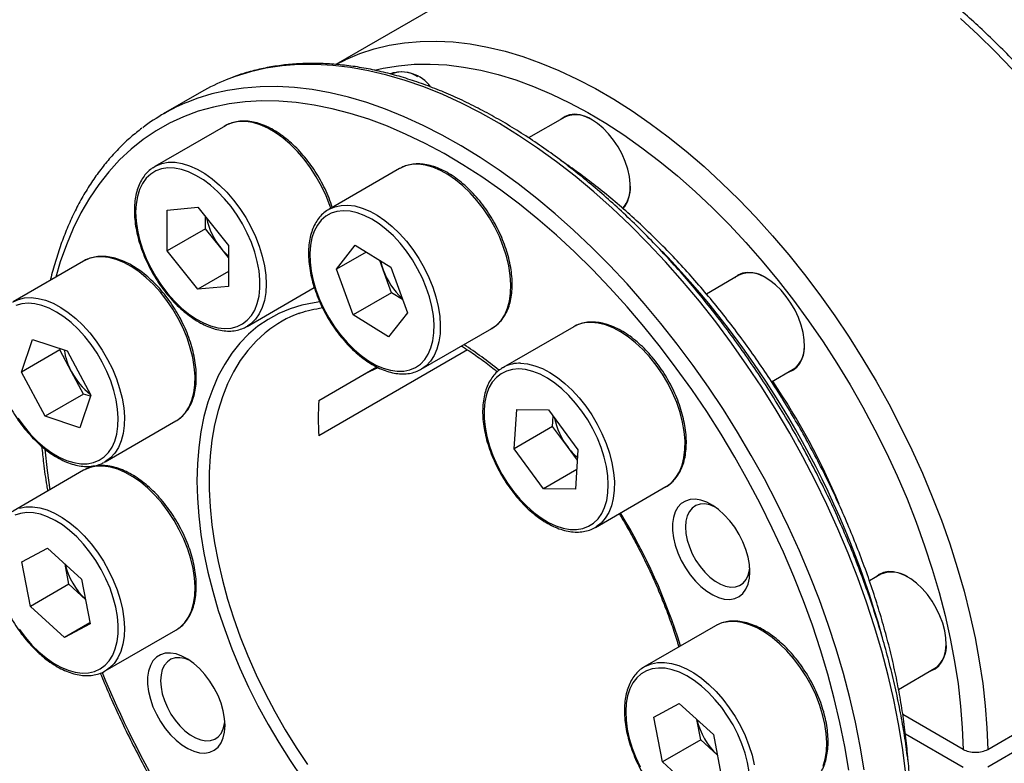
# Model space of a CAD drawing. Header units: millimetres. Extents: x 0 to 314, y 0 to 222.
# Tile 6 of 8: x 237 to 283, y 153 to 187. Entities that reach past the tile are written whole.
import ezdxf

# ---------------------------------------------------------------- set-up
doc = ezdxf.new("R2010")
doc.units = ezdxf.units.MM
doc.layers.add('OUTLINE', color=7, linetype='CONTINUOUS')

msp = doc.modelspace()

# ---------------------------------------------------------------- linework, layer by layer
at = {"layer": 'OUTLINE'}
for p, q in [((263.5423, 192.1483), (251.8918, 185.4226)), ((251.9171, 185.4342), (252.3327, 185.6455)), ((245.7132, 184.1652), (243.9455, 183.1446)), ((262.4347, 183.0028), (260.7702, 182.0419)), ((246.8058, 182.6042), (243.5531, 180.7265)), ((243.4642, 180.6707), (243.5531, 180.7265)), ((254.8246, 180.6303), (251.5719, 178.7525)), ((244.1223, 178.7234), (245.5365, 178.8498)), ((244.1223, 176.8377), (244.1223, 178.7234)), ((245.5365, 178.8498), (246.9507, 177.0906)), ((245.8901, 177.8582), (245.8901, 178.41)), ((245.8901, 177.8582), (244.1223, 176.8377)), ((246.5972, 176.9785), (245.8901, 177.8582)), ((245.5365, 175.0784), (244.1223, 176.8377)), ((246.9507, 176.5387), (246.5972, 176.9785)), ((246.9507, 177.0906), (246.9507, 175.2049)), ((251.9233, 175.9981), (252.7886, 177.0977)), ((252.7886, 177.0977), (254.4206, 176.0898)), ((240.2787, 176.3699), (237.026, 174.4922)), ((253.2908, 176.7876), (251.9233, 175.9981)), ((254.0744, 175.9648), (253.9154, 176.4018)), ((252.6899, 173.8906), (251.9233, 175.9981)), ((254.4577, 174.9111), (254.0744, 175.9648)), ((254.4206, 176.0898), (255.1873, 173.9822)), ((246.9507, 175.8948), (245.5365, 175.0784)), ((270.4535, 175.7185), (268.9569, 174.8545)), ((246.9507, 175.2049), (245.5365, 175.0784)), ((247.8027, 173.3651), (250.8996, 175.1528)), ((254.4577, 174.9111), (252.6899, 173.8906)), ((254.9629, 174.599), (254.4577, 174.9111)), ((254.3219, 172.8826), (252.6899, 173.8906)), ((255.1873, 173.9822), (254.3219, 172.8826)), ((247.8176, 173.3737), (247.8027, 173.3651)), ((255.8215, 171.3911), (259.0742, 173.2689)), ((262.8434, 173.3459), (259.5907, 171.4682)), ((262.8902, 173.3718), (262.8434, 173.3459)), ((237.4121, 171.2599), (237.9167, 172.762)), ((237.9167, 172.762), (239.514, 172.232)), ((239.1798, 172.2804), (239.1987, 172.3366)), ((239.1798, 172.2804), (237.4121, 171.2599)), ((239.7262, 171.2643), (239.1798, 172.2804)), ((239.514, 172.232), (240.6067, 170.1998)), ((257.9582, 172.2784), (251.1025, 168.3207)), ((251.1025, 169.9538), (253.7781, 171.4984)), ((253.245, 171.1906), (253.8344, 171.4689)), ((259.5907, 171.4682), (259.6468, 171.4989)), ((271.9545, 170.8117), (272.9533, 171.3882)), ((238.5048, 169.2277), (237.4121, 171.2599)), ((240.2725, 170.2482), (239.7262, 171.2643)), ((240.2725, 170.2482), (238.5048, 169.2277)), ((240.6067, 170.1998), (240.1021, 168.6977)), ((240.5878, 170.1436), (240.2725, 170.2482)), ((240.1021, 168.6977), (238.5048, 169.2277)), ((260.1063, 167.7265), (260.2203, 169.5419)), ((260.2203, 169.5419), (261.688, 169.5212)), ((261.688, 169.5212), (263.0418, 167.6852)), ((261.8741, 168.747), (261.9043, 169.2278)), ((241.2756, 167.1308), (244.5283, 169.0085)), ((261.8741, 168.747), (260.1063, 167.7265)), ((262.551, 167.829), (261.8741, 168.747)), ((263.0116, 167.2043), (262.551, 167.829)), ((261.4602, 165.8905), (260.1063, 167.7265)), ((263.0418, 167.6852), (262.9279, 165.8698)), ((241.2756, 167.1308), (241.2167, 167.0986)), ((240.2787, 166.737), (237.026, 164.8592)), ((262.9844, 166.7704), (261.4602, 165.8905)), ((263.8403, 164.1068), (267.093, 165.9845)), ((262.9279, 165.8698), (261.4602, 165.8905)), ((237.4397, 162.5229), (238.6143, 163.1547)), ((238.6143, 163.1547), (240.1841, 161.7287)), ((237.8347, 160.4651), (237.4397, 162.5229)), ((239.6025, 161.4856), (239.4231, 162.42)), ((276.9806, 161.9482), (276.4604, 161.6478)), ((239.6025, 161.4856), (237.8347, 160.4651)), ((240.3634, 160.7943), (239.6025, 161.4856)), ((240.1841, 161.7287), (240.5791, 159.6709)), ((281.9067, 153.8853), (293.7154, 160.7023)), ((239.4044, 159.0391), (237.8347, 160.4651)), ((240.5711, 159.7126), (239.4044, 159.0391)), ((240.5791, 159.6709), (239.4044, 159.0391)), ((293.7154, 159.8858), (281.9067, 153.0688)), ((241.2756, 157.4978), (244.5283, 159.3756)), ((244.5283, 159.3756), (244.6181, 159.432)), ((269.3705, 159.5756), (266.1178, 157.6979)), ((241.3353, 157.5342), (241.2756, 157.4978)), ((266.103, 157.6892), (266.1178, 157.6979)), ((277.8009, 156.6484), (279.4804, 157.6179)), ((266.5314, 155.3615), (267.7061, 155.9933)), ((267.7061, 155.9933), (269.2759, 154.5673)), ((266.9265, 153.3037), (266.5314, 155.3615)), ((268.6943, 154.3242), (268.5149, 155.2586)), ((280.7752, 153.8854), (277.9964, 155.4896)), ((278.116, 154.604), (280.7752, 153.0688)), ((268.6943, 154.3242), (266.9265, 153.3037)), ((269.4552, 153.633), (268.6943, 154.3242)), ((269.2759, 154.5673), (269.6709, 152.5096)), ((268.4962, 151.8778), (266.9265, 153.3037))]:
    msp.add_line(p, q, dxfattribs=at)
at = {"layer": 'OUTLINE', "flags": 128}
for points in [[(280.6547, 187.5399), (281.4624, 186.7974), (282.2579, 186.018), (283.0392, 185.2032)], [(252.3327, 185.6455), (252.3548, 185.6559), (252.992, 185.9243), (253.6548, 186.1422), (254.3415, 186.3091), (255.0508, 186.4246), (255.7808, 186.4884), (256.5301, 186.5005), (257.2969, 186.4607), (258.0794, 186.3692), (258.8759, 186.2262), (259.6845, 186.032), (260.5035, 185.787), (261.3309, 185.4918), (262.165, 185.1471), (263.0037, 184.7536), (263.8452, 184.3123), (264.6876, 183.8242), (265.529, 183.2903), (266.3674, 182.7118), (267.201, 182.0901), (268.0278, 181.4267), (268.846, 180.7229), (269.6538, 179.9804), (270.4492, 179.201), (271.2305, 178.3862), (271.9959, 177.5381), (272.7437, 176.6585), (273.4722, 175.7494), (274.1797, 174.813), (274.8646, 173.8512), (275.5253, 172.8664), (276.1604, 171.8606), (276.7684, 170.8363), (277.348, 169.7958), (277.8977, 168.7414), (278.4165, 167.6755), (278.903, 166.6005), (279.3562, 165.5188), (279.7751, 164.433), (280.1587, 163.3455), (280.5061, 162.2588), (280.8165, 161.1752), (281.0893, 160.0974), (281.3239, 159.0277), (281.5196, 157.9686), (281.676, 156.9224), (281.7929, 155.8916), (281.8698, 154.8784), (281.9067, 153.8853)], [(253.6658, 185.1611), (254.0683, 185.2535), (254.7703, 185.3691), (255.4934, 185.4324), (256.2359, 185.4432), (256.9961, 185.4015), (257.7722, 185.3073), (258.5623, 185.161), (259.3645, 184.9628), (260.1769, 184.7132), (260.9977, 184.4128), (261.8248, 184.0624), (262.6562, 183.6628), (263.4901, 183.2148), (264.3244, 182.7196), (265.1571, 182.1784), (265.9863, 181.5925), (266.81, 180.9631), (267.6262, 180.292), (268.433, 179.5805), (269.2284, 178.8304), (270.0107, 178.0436), (270.7778, 177.2218), (271.5281, 176.3671), (272.2596, 175.4814), (272.9707, 174.5669), (273.6598, 173.6257), (274.325, 172.6601), (274.9649, 171.6724), (275.5779, 170.6649), (276.1627, 169.64), (276.7177, 168.6002), (277.2417, 167.5479), (277.7334, 166.4856), (278.1917, 165.4159), (278.6154, 164.3413), (279.0036, 163.2643), (279.3553, 162.1875), (279.6698, 161.1135), (279.9462, 160.0449), (280.1839, 158.9841), (280.3823, 157.9337), (280.541, 156.8961), (280.6595, 155.874), (280.7377, 154.8696), (280.7752, 153.8854)], [(278.1236, 152.8883), (277.9837, 153.9671), (277.8042, 155.0602), (277.5857, 156.1654), (277.3286, 157.2803), (277.0333, 158.4025), (276.7006, 159.5298), (276.3311, 160.6597), (275.9256, 161.7898), (275.4849, 162.9179), (275.01, 164.0414), (274.5019, 165.1581), (273.9617, 166.2655), (273.3904, 167.3615), (272.7893, 168.4436), (272.1597, 169.5096), (271.5028, 170.5572), (270.8201, 171.5843), (270.1129, 172.5886), (269.3829, 173.5682), (268.6314, 174.5208), (267.8602, 175.4446), (267.0707, 176.3375), (266.2647, 177.1977), (265.4439, 178.0234), (264.61, 178.8128), (263.7648, 179.5643), (262.9099, 180.2763), (262.0473, 180.9473), (261.1788, 181.5759), (260.306, 182.1607), (259.431, 182.7006), (258.5556, 183.1944), (257.6815, 183.6411), (256.8106, 184.0397), (255.9448, 184.3894), (255.0858, 184.6894), (254.2356, 184.9392), (253.3958, 185.1382), (252.5682, 185.2859), (251.7546, 185.3821), (250.9567, 185.4266), (250.1761, 185.4192), (249.4146, 185.36), (248.6736, 185.2492), (247.9548, 185.0869), (247.2597, 184.8734), (246.8413, 184.7157)], [(276.2159, 152.9466), (276.0365, 154.0397), (275.818, 155.1449), (275.5608, 156.2598), (275.2656, 157.382), (274.9328, 158.5093), (274.5633, 159.6392), (274.1578, 160.7693), (273.7172, 161.8973), (273.2423, 163.0209), (272.7342, 164.1375), (272.1939, 165.245), (271.6226, 166.341), (271.0215, 167.4231), (270.3919, 168.4891), (269.735, 169.5367), (269.0523, 170.5638), (268.3452, 171.5681), (267.6151, 172.5477), (266.8636, 173.5003), (266.0924, 174.4241), (265.3029, 175.317), (264.497, 176.1772), (263.6762, 177.0028), (262.8423, 177.7923), (261.997, 178.5438), (261.1422, 179.2558), (260.2796, 179.9268), (259.411, 180.5553), (258.5383, 181.1402), (257.6633, 181.6801), (256.7878, 182.1739), (255.9137, 182.6206), (255.0428, 183.0192), (254.177, 183.3689), (253.3181, 183.6689), (252.4678, 183.9187), (251.628, 184.1176), (250.8004, 184.2654), (249.9868, 184.3616), (249.1889, 184.4061), (248.4083, 184.3987), (247.6468, 184.3395), (246.9058, 184.2287), (246.1871, 184.0664), (245.4919, 183.8529), (245.0736, 183.6951)], [(275.5054, 152.9319), (275.3241, 154.0215), (275.1033, 155.1232), (274.8434, 156.2345), (274.5452, 157.3529), (274.2091, 158.4761), (273.836, 159.6017), (273.4266, 160.7272), (272.9818, 161.8501), (272.5026, 162.9681), (271.9901, 164.0787), (271.4452, 165.1795), (270.8693, 166.2681), (270.2635, 167.3422), (269.6292, 168.3994), (268.9677, 169.4375), (268.2806, 170.4541), (267.5692, 171.4472), (266.835, 172.4145), (266.0798, 173.354), (265.3052, 174.2636), (264.5127, 175.1413), (263.7041, 175.9853), (262.8813, 176.7937), (262.0459, 177.5648), (261.1997, 178.2969), (260.3447, 178.9884), (259.4826, 179.6378), (258.6153, 180.2437), (257.7448, 180.8049), (256.8728, 181.32), (256.0013, 181.7879), (255.1321, 182.2077), (254.2672, 182.5785), (253.4084, 182.8994), (252.5576, 183.1698), (251.7166, 183.389), (250.8872, 183.5566), (250.0713, 183.6722), (249.2706, 183.7356), (248.4868, 183.7466), (247.7217, 183.7053), (246.9768, 183.6116), (246.2538, 183.4659), (245.5543, 183.2683), (244.8798, 183.0194), (244.2318, 182.7197), (243.6116, 182.3699), (243.0206, 181.9706), (242.46, 181.5228), (241.9312, 181.0274), (241.4352, 180.4855), (240.9731, 179.8983), (240.5459, 179.267), (240.1545, 178.5931), (239.7998, 177.8779), (239.4825, 177.123), (239.2034, 176.3301), (238.9974, 175.6303)], [(251.6591, 178.8029), (251.6162, 178.9306), (251.4414, 179.381), (251.2327, 179.8252), (250.9929, 180.2572), (250.7252, 180.6711), (250.4332, 181.0614), (250.1209, 181.4228), (249.7925, 181.7504), (249.4525, 182.0398), (249.1053, 182.2871), (248.7559, 182.4888), (248.4088, 182.6423), (248.0687, 182.7456), (247.7403, 182.7971), (247.428, 182.7963), (247.136, 182.7431), (246.8683, 182.6382), (246.8058, 182.6042)], [(265.1098, 178.7801), (265.2002, 178.886), (265.3201, 179.0945), (265.4026, 179.3421), (265.4457, 179.6234), (265.4486, 179.932), (265.4112, 180.2609), (265.3342, 180.6025), (265.2195, 180.9493), (265.0696, 181.2933), (264.888, 181.6268), (264.6787, 181.9422), (264.4465, 182.2323), (264.1967, 182.4906), (263.9348, 182.7113), (263.6669, 182.8893), (263.399, 183.0206), (263.1372, 183.1022), (262.8873, 183.1324), (262.6551, 183.1103), (262.4458, 183.0366), (262.2642, 182.9129), (262.2398, 182.8903)], [(243.5531, 180.7265), (243.6156, 180.7605), (243.8833, 180.8654), (244.1753, 180.9186), (244.4876, 180.9194), (244.816, 180.8678), (245.1561, 180.7646), (245.5032, 180.6111), (245.8527, 180.4093), (246.1998, 180.1621), (246.5398, 179.8727), (246.8682, 179.5451), (247.1805, 179.1837), (247.4725, 178.7934), (247.7402, 178.3794), (247.98, 177.9474), (248.1887, 177.5033), (248.3635, 177.0529), (248.5019, 176.6024), (248.6021, 176.158), (248.6628, 175.7255), (248.6831, 175.3109), (248.6628, 174.9197), (248.6021, 174.5574), (248.5019, 174.2286), (248.3635, 173.938), (248.1887, 173.6893), (247.98, 173.4861), (247.8176, 173.3737)], [(242.6727, 178.6173), (242.6928, 178.2146), (242.7528, 177.7943), (242.8519, 177.3624), (242.9887, 176.9249), (243.1613, 176.4879), (243.3672, 176.0576), (243.6035, 175.64), (243.867, 175.241), (244.1539, 174.8662), (244.4602, 174.5209), (244.7816, 174.2098), (245.1137, 173.9375), (245.4516, 173.7076), (245.7908, 173.5234), (246.1264, 173.3875), (246.4537, 173.3018), (246.7681, 173.2676), (247.0653, 173.2852), (247.3409, 173.3545), (247.5913, 173.4744), (247.8128, 173.6434), (248.0023, 173.8589), (248.1573, 174.1181), (248.2754, 174.4171), (248.3551, 174.752), (248.3953, 175.1179), (248.3953, 175.5097), (248.3551, 175.9219), (248.2754, 176.3488), (248.1573, 176.7843), (248.0023, 177.2223), (247.8128, 177.6567), (247.5913, 178.0814), (247.3409, 178.4904), (247.0653, 178.878), (246.7681, 179.2387), (246.4537, 179.5674), (246.1264, 179.8597), (245.7908, 180.1112), (245.4516, 180.3186), (245.1137, 180.479), (244.7816, 180.5899), (244.4602, 180.65), (244.1539, 180.6583), (243.867, 180.6148), (243.6035, 180.52), (243.3672, 180.3753), (243.1613, 180.1828), (242.9887, 179.945), (242.8519, 179.6654), (242.7528, 179.3479), (242.6928, 178.9969), (242.6727, 178.6173)], [(259.498, 173.6393), (259.6656, 173.8966), (259.7965, 174.1952), (259.8889, 174.5311), (259.9416, 174.8996), (259.9538, 175.2959), (259.9254, 175.7145), (259.8567, 176.1499), (259.7487, 176.596), (259.6028, 177.047), (259.4211, 177.4966), (259.2059, 177.9388), (258.9603, 178.3676), (258.6874, 178.7773), (258.391, 179.1622), (258.0752, 179.5173), (257.7441, 179.8376), (257.4022, 180.1188), (257.0543, 180.3572), (256.7049, 180.5495), (256.3588, 180.6931), (256.0207, 180.7861), (255.6952, 180.8272), (255.3866, 180.8159), (255.0992, 180.7523), (254.8368, 180.6372), (254.8246, 180.6303)], [(255.9839, 171.8357), (256.1463, 172.0859), (256.2724, 172.3769), (256.3603, 172.7046), (256.4089, 173.0644), (256.4174, 173.4512), (256.3857, 173.8596), (256.3143, 174.2838), (256.2041, 174.718), (256.0568, 175.156), (255.8743, 175.5917), (255.6593, 176.0189), (255.4148, 176.4317), (255.1442, 176.8243), (254.8512, 177.1911), (254.5401, 177.527), (254.2151, 177.8273), (253.8809, 178.0878), (253.5421, 178.3048), (253.2035, 178.4752), (252.8698, 178.5968), (252.5457, 178.6677), (252.2359, 178.687), (251.9445, 178.6544), (251.6758, 178.5703), (251.4334, 178.436), (251.2208, 178.2533), (251.041, 178.0249), (250.8965, 177.7538), (250.7893, 177.4439), (250.721, 177.0996), (250.6924, 176.7256), (250.704, 176.3274), (250.7557, 175.9103), (250.8466, 175.4803), (250.9756, 175.0434), (251.1408, 174.6058), (251.3398, 174.1736), (251.57, 173.7529), (251.8281, 173.3495), (252.1103, 172.9691), (252.4129, 172.6172), (252.7315, 172.2985), (253.0617, 172.0176), (253.3988, 171.7785), (253.7381, 171.5844), (254.0748, 171.4381), (254.4043, 171.3417), (254.7218, 171.2966), (255.023, 171.3032), (255.3035, 171.3617), (255.5595, 171.471), (255.7874, 171.6298), (255.9839, 171.8357)], [(251.5719, 178.7525), (251.5841, 178.7595), (251.6559, 178.7973)], [(251.6559, 178.7973), (251.8465, 178.8745), (252.1339, 178.9382), (252.4425, 178.9495), (252.768, 178.9084), (253.1061, 178.8154), (253.4522, 178.6718), (253.8016, 178.4795), (254.1495, 178.2411), (254.4914, 177.9598), (254.8225, 177.6395), (255.1383, 177.2845), (255.4347, 176.8996), (255.7076, 176.4899), (255.9532, 176.0611), (256.1684, 175.6188), (256.3501, 175.1692), (256.496, 174.7183), (256.604, 174.2721), (256.6727, 173.8368), (256.7011, 173.4182), (256.6889, 173.0219), (256.6362, 172.6533), (256.5438, 172.3175), (256.4129, 172.0189), (256.2453, 171.7616)], [(244.6368, 173.7221), (244.3883, 174.1492), (244.1129, 174.5567), (243.8144, 174.9389), (243.4968, 175.2906), (243.1644, 175.6072), (242.8217, 175.8843), (242.4734, 176.1182), (242.1242, 176.3058), (241.7787, 176.4444), (241.4416, 176.5322), (241.1176, 176.5681), (240.811, 176.5515), (240.5259, 176.4827), (240.2787, 176.3699)], [(253.9571, 176.3761), (253.9984, 176.2035), (254.0744, 175.9648)], [(272.7584, 171.2757), (272.9358, 171.3494), (273.1129, 171.4805), (273.2577, 171.6582), (273.367, 171.8786), (273.4381, 172.1367), (273.4696, 172.4267), (273.4606, 172.7419), (273.4115, 173.0753), (273.3233, 173.4193), (273.198, 173.766), (273.0385, 174.1078), (272.8483, 174.4367), (272.6318, 174.7454), (272.3939, 175.0269), (272.14, 175.2748), (271.8757, 175.4835), (271.6072, 175.6482), (271.3404, 175.7653), (271.0815, 175.8321), (270.8362, 175.847), (270.6102, 175.8098), (270.4085, 175.7212), (270.2586, 175.606)], [(237.026, 174.4922), (237.2732, 174.605), (237.5583, 174.6738), (237.8649, 174.6904), (238.189, 174.6545), (238.526, 174.5667), (238.8715, 174.428), (239.2207, 174.2405), (239.5691, 174.0066), (239.9117, 173.7295), (240.2441, 173.4129), (240.5617, 173.0611), (240.8602, 172.6789), (241.1356, 172.2715), (241.3841, 171.8443)], [(241.1376, 171.7141), (240.896, 172.1287), (240.628, 172.5236), (240.3372, 172.8934), (240.0277, 173.2328), (239.704, 173.5371), (239.3706, 173.8019), (239.032, 174.0237), (238.6932, 174.1992), (238.3587, 174.326), (238.0335, 174.4023), (237.7219, 174.427), (237.4284, 174.3999), (237.1571, 174.3212)], [(251.1549, 174.4879), (250.9003, 174.4545), (250.3303, 174.3402), (249.784, 174.174), (249.2633, 173.9565), (248.7702, 173.6883), (248.3063, 173.3705), (247.8732, 173.0042), (247.4726, 172.5907), (247.1057, 172.1314), (246.7739, 171.6279), (246.4783, 171.082), (246.22, 170.4957), (245.9999, 169.8709), (245.8187, 169.2099), (245.6771, 168.515), (245.5757, 167.7886), (245.5146, 167.0333), (245.4943, 166.2518), (245.5146, 165.4467), (245.5757, 164.621), (245.6771, 163.7774), (245.8187, 162.9191), (245.9999, 162.0489), (246.22, 161.17), (246.4783, 160.2854), (246.7739, 159.3982), (247.1057, 158.5116), (247.4726, 157.6287), (247.8732, 156.7526), (248.3063, 155.8863), (248.7702, 155.0329), (249.2633, 154.1954), (249.784, 153.3767), (250.3303, 152.5798)], [(244.5625, 169.0289), (244.7716, 169.1856), (244.9704, 169.4028), (245.1345, 169.6644), (245.2616, 169.9669), (245.3501, 170.3062), (245.3987, 170.6778), (245.4069, 171.0765), (245.3744, 171.4971), (245.3017, 171.9338), (245.1899, 172.3807), (245.0403, 172.8318), (244.8551, 173.2809), (244.6368, 173.7221)], [(259.0742, 173.2689), (259.2958, 173.4268), (259.498, 173.6393)], [(267.093, 165.9845), (267.1299, 166.0066), (267.3577, 166.1812), (267.5531, 166.403), (267.7136, 166.6688), (267.8369, 166.9752), (267.9215, 167.318), (267.9661, 167.6925), (267.9701, 168.0937), (267.9336, 168.5161), (267.857, 168.9541), (267.7413, 169.4017), (267.5881, 169.8528), (267.3994, 170.3015), (267.1779, 170.7415), (266.9265, 171.1669), (266.6487, 171.5721), (266.3481, 171.9515), (266.0288, 172.2999), (265.6952, 172.6127), (265.3518, 172.8857), (265.0031, 173.1151), (264.654, 173.2978), (264.3092, 173.4315), (263.9733, 173.5142), (263.6508, 173.5448)], [(248.6794, 173.0995), (248.6348, 173.0629), (248.2207, 172.6836), (247.8394, 172.2579), (247.4922, 171.7873), (247.1804, 171.2735), (246.905, 170.7184), (246.6672, 170.1238), (246.4677, 169.4921), (246.3072, 168.8253), (246.1863, 168.126), (246.1055, 167.3966), (246.065, 166.6397), (246.065, 165.858), (246.1055, 165.0544), (246.1863, 164.2316), (246.3072, 163.3928), (246.4677, 162.5407), (246.6672, 161.6786), (246.905, 160.8095), (247.1804, 159.9364), (247.4922, 159.0626), (247.8394, 158.1912), (248.2207, 157.3252), (248.6348, 156.4678), (249.0801, 155.622), (249.5552, 154.791), (250.0582, 153.9775), (250.5874, 153.1846)], [(241.3841, 171.8443), (241.6025, 171.4032), (241.7877, 170.954), (241.9372, 170.5029), (242.049, 170.056), (242.1217, 169.6194), (242.1542, 169.1988), (242.1461, 168.8), (242.0974, 168.4285), (242.0089, 168.0892), (241.8818, 167.7866), (241.7177, 167.525), (241.5189, 167.3079), (241.2881, 167.1381), (241.2756, 167.1308)], [(237.2537, 169.1307), (237.5336, 168.7477), (237.8343, 168.3925), (238.1514, 168.0701), (238.4806, 167.785), (238.8171, 167.5413), (239.1564, 167.3423), (239.4937, 167.1909), (239.8241, 167.0892), (240.1431, 167.0386), (240.4462, 167.0397), (240.7291, 167.0927), (240.9879, 167.1968), (241.2189, 167.3504), (241.4188, 167.5515), (241.585, 167.7972), (241.715, 168.0841), (241.807, 168.4081), (241.8598, 168.7647), (241.8725, 169.1489), (241.845, 169.5553), (241.7778, 169.9781), (241.6716, 170.4116), (241.5282, 170.8494), (241.3493, 171.2857), (241.1376, 171.7141)], [(256.2453, 171.7616), (256.0431, 171.549), (255.8317, 171.397)], [(260.3187, 171.4029), (260.023, 171.3812), (259.7492, 171.3079), (259.501, 171.1841), (259.2818, 171.0115), (259.0949, 170.7924), (258.9428, 170.53), (258.8275, 170.228), (258.7509, 169.8906), (258.7139, 169.5224), (258.717, 169.1288), (258.7602, 168.7153), (258.843, 168.2875), (258.964, 167.8516), (259.1218, 167.4136), (259.3139, 166.9798), (259.5378, 166.5561), (259.7902, 166.1486), (260.0677, 165.7629), (260.3663, 165.4045), (260.6819, 165.0784), (261.0101, 164.7892), (261.3461, 164.5409), (261.6853, 164.3371), (262.023, 164.1806), (262.3544, 164.0735), (262.6748, 164.0174), (262.9797, 164.0131), (263.265, 164.0607), (263.5265, 164.1594), (263.7606, 164.3079), (263.964, 164.5041), (264.1338, 164.7452), (264.2677, 165.028), (264.3638, 165.3482), (264.4207, 165.7016), (264.4377, 166.0832), (264.4145, 166.4875), (264.3514, 166.9089), (264.2493, 167.3415), (264.1097, 167.7792), (263.9344, 168.2159), (263.7261, 168.6454), (263.4875, 169.0617), (263.2221, 169.459), (262.9335, 169.8317), (262.6258, 170.1745), (262.3034, 170.4827), (261.9708, 170.7519), (261.6325, 170.9784), (261.2935, 171.1589), (260.9584, 171.2909), (260.6319, 171.3726), (260.3187, 171.4029)], [(260.3981, 171.6671), (260.7206, 171.6364), (261.0565, 171.5537), (261.4014, 171.4201), (261.7505, 171.2373), (262.0991, 171.0079), (262.4425, 170.735), (262.7761, 170.4222), (263.0954, 170.0737), (263.396, 169.6944), (263.6738, 169.2892), (263.9252, 168.8637), (264.1467, 168.4237), (264.3354, 167.9751), (264.4886, 167.5239), (264.6043, 167.0764), (264.6809, 166.6384), (264.7174, 166.2159), (264.7134, 165.8148), (264.6688, 165.4402), (264.5842, 165.0975), (264.4609, 164.7911), (264.3004, 164.5252), (264.105, 164.3035), (263.8835, 164.1327)], [(244.5283, 169.0085), (244.5408, 169.0158), (244.5625, 169.0289)], [(238.4862, 167.7172), (238.6006, 166.7222), (238.7289, 165.8423)], [(244.6181, 159.432), (244.7279, 159.5148), (244.9334, 159.7227), (245.1046, 159.9757), (245.2392, 160.2703), (245.3356, 160.6027), (245.3922, 160.9682), (245.4085, 161.3619), (245.3841, 161.7785), (245.3194, 162.2125), (245.2153, 162.6578), (245.0732, 163.1085), (244.8949, 163.5586), (244.683, 164.0018), (244.4402, 164.4322), (244.1699, 164.8441), (243.8757, 165.2317), (243.5616, 165.59), (243.2318, 165.9139), (242.8909, 166.1993), (242.5433, 166.4421), (242.1939, 166.6391), (241.8473, 166.7877), (241.5082, 166.8858), (241.1812, 166.9322), (240.8707, 166.9261), (240.581, 166.8677), (240.3234, 166.7617)], [(240.3234, 166.7617), (240.3159, 166.7577), (240.2787, 166.737)], [(237.3283, 164.9899), (237.618, 165.0484), (237.9285, 165.0544), (238.2555, 165.0081), (238.5946, 164.91), (238.9412, 164.7614), (239.2906, 164.5644), (239.6382, 164.3215), (239.9792, 164.0362), (240.3089, 163.7122), (240.623, 163.354), (240.9172, 162.9663), (241.1875, 162.5545), (241.4303, 162.1241), (241.6422, 161.6808), (241.8205, 161.2308), (241.9626, 160.7801), (242.0667, 160.3347), (242.1314, 159.9008), (242.1558, 159.4842), (242.1395, 159.0904), (242.0829, 158.7249), (241.9865, 158.3926), (241.8519, 158.098), (241.6807, 157.845), (241.4752, 157.6371), (241.3353, 157.5342)], [(270.9613, 162.0661), (270.9404, 162.3929), (270.8781, 162.7362), (270.7759, 163.0879), (270.6362, 163.4399), (270.4623, 163.7838), (270.2582, 164.1117), (270.0288, 164.4157), (269.7793, 164.6888), (269.5158, 164.9246), (269.2442, 165.1176), (268.9711, 165.2632), (268.7027, 165.358), (268.4455, 165.3998), (268.2053, 165.3876), (267.9879, 165.3218), (267.7984, 165.2038), (267.6411, 165.0364), (267.5198, 164.8235), (267.4374, 164.5702), (267.3956, 164.2823), (267.3956, 163.9667), (267.4374, 163.6306), (267.5198, 163.2821), (267.6411, 162.9292), (267.7984, 162.5802), (267.9879, 162.2433), (268.2053, 161.9265), (268.4455, 161.6371), (268.7027, 161.3818), (268.9711, 161.1668), (269.2442, 160.9971), (269.5158, 160.8765), (269.7793, 160.808), (270.0288, 160.7931), (270.2582, 160.8322), (270.4623, 160.9244), (270.6362, 161.0676), (270.7759, 161.2583), (270.8781, 161.492), (270.9404, 161.7634), (270.9613, 162.0661)], [(269.3333, 165.0596), (269.1118, 165.143), (268.8799, 165.1849), (268.6642, 165.1747), (268.4706, 165.1124), (268.3045, 165), (268.1704, 164.8403), (268.0719, 164.6378), (268.0117, 164.3981), (267.9914, 164.1275), (268.0117, 163.8336), (268.0719, 163.5243), (268.1704, 163.2081), (268.3045, 162.8935), (268.4706, 162.5893), (268.6642, 162.3036), (268.8799, 162.0443), (269.1118, 161.8184), (269.3537, 161.6322), (269.599, 161.4906), (269.8409, 161.3976), (270.0728, 161.3556), (270.2885, 161.3659), (270.4821, 161.4281), (270.6482, 161.5406), (270.7823, 161.7002), (270.8808, 161.9027), (270.941, 162.1425), (270.9543, 162.2516)], [(238.22, 158.3737), (238.5512, 158.097), (238.8887, 157.8625), (239.228, 157.6734), (239.5642, 157.5323), (239.8926, 157.4412), (240.2086, 157.4015), (240.5077, 157.4137), (240.7859, 157.4775), (241.0391, 157.5922), (241.2638, 157.7561), (241.4568, 157.9668), (241.6155, 158.2215), (241.7376, 158.5166), (241.8214, 158.8479), (241.8658, 159.2107), (241.87, 159.6001), (241.8341, 160.0104), (241.7586, 160.436), (241.6444, 160.8709), (241.4933, 161.3089), (241.3072, 161.744), (241.089, 162.17), (240.8415, 162.5809), (240.5683, 162.971), (240.2733, 163.3348), (239.9604, 163.6672), (239.6343, 163.9634), (239.2994, 164.2195), (238.9604, 164.4317), (238.622, 164.5971), (238.2892, 164.7134), (237.9664, 164.7789), (237.6583, 164.7927), (237.3691, 164.7546), (237.103, 164.6652)], [(263.8835, 164.1327), (263.8772, 164.1288), (263.8403, 164.1068)], [(279.2855, 157.5054), (279.2863, 157.5057), (279.4882, 157.5938), (279.6613, 157.7312), (279.8015, 157.9149), (279.9058, 158.1406), (279.9717, 158.4033), (279.9978, 158.697), (279.9835, 159.0151), (279.9291, 159.3503), (279.8358, 159.6951), (279.7058, 160.0417), (279.5419, 160.3822), (279.348, 160.7089), (279.1284, 161.0143), (278.888, 161.2917), (278.6324, 161.5347), (278.3672, 161.7378), (278.0985, 161.8963), (277.8325, 162.0068), (277.575, 162.0668), (277.332, 162.0747), (277.1089, 162.0306), (276.9109, 161.9353), (276.7857, 161.8356)], [(269.4152, 159.6004), (269.4077, 159.5964), (269.3705, 159.5756)], [(274.331, 153.109), (274.4274, 153.4413), (274.484, 153.8068), (274.5003, 154.2005), (274.4759, 154.6172), (274.4112, 155.0511), (274.3071, 155.4964), (274.165, 155.9472), (273.9867, 156.3972), (273.7748, 156.8404), (273.532, 157.2709), (273.2617, 157.6827), (272.9675, 158.0704), (272.6534, 158.4286), (272.3236, 158.7526), (271.9827, 159.0379), (271.6351, 159.2807), (271.2857, 159.4778), (270.939, 159.6263), (270.5999, 159.7245), (270.273, 159.7708), (269.9625, 159.7647), (269.6728, 159.7063), (269.4152, 159.6004)], [(237.3109, 159.4149), (237.5955, 159.0373), (237.9, 158.6886), (238.22, 158.3737)], [(246.7912, 154.9869), (246.7703, 155.3138), (246.708, 155.6571), (246.6058, 156.0088), (246.4662, 156.3608), (246.2922, 156.7047), (246.0882, 157.0325), (245.8587, 157.3366), (245.6093, 157.6097), (245.3457, 157.8455), (245.0742, 158.0384), (244.801, 158.184), (244.5327, 158.2788), (244.2754, 158.3207), (244.0353, 158.3085), (243.8179, 158.2426), (243.6283, 158.1246), (243.4711, 157.9572), (243.3498, 157.7444), (243.2673, 157.491), (243.2256, 157.2032), (243.2256, 156.8875), (243.2673, 156.5515), (243.3498, 156.2029), (243.4711, 155.85), (243.6283, 155.5011), (243.8179, 155.1642), (244.0353, 154.8473), (244.2754, 154.5579), (244.5327, 154.3027), (244.801, 154.0877), (245.0742, 153.9179), (245.3457, 153.7974), (245.6093, 153.7289), (245.8587, 153.714), (246.0882, 153.7531), (246.2922, 153.8453), (246.4662, 153.9884), (246.6058, 154.1791), (246.708, 154.4129), (246.7703, 154.6843), (246.7912, 154.9869)], [(245.1633, 157.9805), (244.9418, 158.0638), (244.7098, 158.1058), (244.4941, 158.0955), (244.3006, 158.0333), (244.1345, 157.9208), (244.0004, 157.7612), (243.9018, 157.5587), (243.8416, 157.3189), (243.8214, 157.0484), (243.8416, 156.7544), (243.9018, 156.4452), (244.0004, 156.1289), (244.1345, 155.8144), (244.3006, 155.5102), (244.4941, 155.2245), (244.7098, 154.9652), (244.9418, 154.7393), (245.1837, 154.5531), (245.4289, 154.4115), (245.6708, 154.3184), (245.9028, 154.2765), (246.1185, 154.2868), (246.312, 154.349), (246.4781, 154.4615), (246.6123, 154.6211), (246.7108, 154.8236), (246.771, 155.0634), (246.7843, 155.1724)], [(266.1178, 157.6979), (266.155, 157.7186), (266.4201, 157.8286), (266.7098, 157.887), (267.0203, 157.8931), (267.3473, 157.8467), (267.6863, 157.7486), (268.033, 157.6), (268.3824, 157.403), (268.73, 157.1602), (269.0709, 156.8748), (269.4007, 156.5509), (269.7148, 156.1926), (270.009, 155.805), (270.2793, 155.3931), (270.5221, 154.9627), (270.734, 154.5195), (270.9123, 154.0694), (271.0544, 153.6187), (271.1585, 153.1734)], [(270.9259, 152.849), (270.8504, 153.2746), (270.7362, 153.7095), (270.585, 154.1476), (270.399, 154.5826), (270.1808, 155.0086), (269.9333, 155.4195), (269.6601, 155.8096), (269.365, 156.1734), (269.0522, 156.5058), (268.7261, 156.8021), (268.3911, 157.0581), (268.0521, 157.2703), (267.7138, 157.4357), (267.3809, 157.552), (267.0582, 157.6175), (266.7501, 157.6313), (266.4609, 157.5932), (266.1948, 157.5038), (265.9554, 157.3643), (265.7461, 157.1767), (265.57, 156.9435), (265.4293, 156.6682), (265.3261, 156.3544), (265.262, 156.0068), (265.2376, 155.63), (265.2535, 155.2295), (265.3093, 154.8107), (265.4043, 154.3798), (265.5372, 153.9425), (265.7061, 153.5052), (265.9086, 153.0739)]]:
    msp.add_lwpolyline(points, dxfattribs=at)
at = {"layer": 'OUTLINE'}
for centre, radius, start, end in [((254.9122, 183.4282), 1.6509, 35.79008, 107.84365), ((254.9279, 183.7742), 1.307, 55.61341, 113.06371), ((250.2384, 176.3231), 9.054, 112.03686, 119.98666), ((248.4631, 175.3193), 9.0357, 112.03209, 127.22356), ((262.9506, 181.84), 1.2721, 54.74942, 113.92772), ((264.0105, 179.7457), 1.4436, 318.67364, 2.8369), ((249.1571, 179.0522), 3.2944, 192.30872, 219.00937), ((248.8645, 178.7851), 2.8991, 218.54666, 228.68881), ((236.8145, 147.8564), 41.7722, 15.6466, 43.90146), ((257.1545, 177.0683), 3.2718, 199.70941, 227.43159), ((270.9731, 174.5931), 1.2396, 53.89085, 114.7863), ((252.0577, 168.9293), 5.3668, 110.02047, 129.01139), ((263.6049, 171.988), 1.5574, 88.31305, 117.3167), ((247.7551, 157.0586), 18.4328, 50.81746, 57.0373), ((272.2438, 172.3987), 1.2346, 305.0731, 6.23907), ((242.3825, 172.7274), 3.0326, 188.57676, 208.84594), ((260.3524, 170.1087), 1.5591, 88.32159, 116.91014), ((242.441, 172.676), 3.0599, 207.47494, 232.59275), ((244.7832, 152.4539), 32.8519, 22.77823, 34.03674), ((266.1597, 169.1373), 15.0793, 176.89592, 183.10408), ((265.149, 169.773), 3.2448, 191.16549, 216.80585), ((264.9614, 169.5878), 2.9838, 216.11753, 229.38654), ((241.7103, 150.6245), 27.2566, 17.11495, 31.28429), ((242.6375, 163.1914), 3.3039, 193.53951, 226.50425), ((277.4928, 160.7481), 1.3048, 55.56116, 113.11586), ((278.7487, 158.6384), 1.2557, 305.63923, 5.67291), ((282.9788, 174.5216), 45.2027, 202.2129, 210.73575), ((271.7293, 156.03), 3.3039, 193.53953, 226.50427)]:
    msp.add_arc(centre, radius, start, end, dxfattribs=at)
for points, knots in [([(293.9497, 161.0295), (293.9458, 161.1963), (293.9346, 161.6793), (293.8876, 162.4923), (293.7968, 163.4721), (293.6691, 164.466), (293.5053, 165.4718), (293.3058, 166.4874), (293.0709, 167.5109), (292.8014, 168.5401), (292.4977, 169.5731), (292.1606, 170.6078), (291.7908, 171.642), (291.389, 172.6738), (290.9561, 173.701), (290.493, 174.7217), (290.0006, 175.7337), (289.48, 176.7351), (288.9321, 177.7239), (288.3582, 178.698), (287.7594, 179.6555), (287.1367, 180.5944), (286.4916, 181.513), (285.8253, 182.4092), (285.1391, 183.2814), (284.4343, 184.1277), (283.7124, 184.9464), (282.9747, 185.7358), (282.2227, 186.4944), (281.4578, 187.2205), (280.6816, 187.9127), (279.8954, 188.5695), (279.101, 189.1895), (278.2996, 189.7715), (277.493, 190.3141), (276.6827, 190.8161), (275.8701, 191.2765), (275.0571, 191.694), (274.2451, 192.0678), (273.4358, 192.3969), (272.631, 192.6804), (271.8323, 192.9176), (271.0415, 193.1078), (270.2605, 193.2505), (269.491, 193.3452), (268.7349, 193.3918), (267.994, 193.3902), (267.2702, 193.3406), (266.5652, 193.2429), (265.8803, 193.0985), (265.2182, 192.9054), (264.6507, 192.7002), (264.3144, 192.5402), (264.1823, 192.4774)], [0, 0, 0, 0, 0.0105668, 0.0305807, 0.0505896, 0.0705925, 0.0905889, 0.1105783, 0.1305607, 0.1505363, 0.1705054, 0.1904686, 0.2104264, 0.2303795, 0.2503286, 0.2702744, 0.2902177, 0.3101592, 0.3300996, 0.3500398, 0.3699805, 0.3899222, 0.4098658, 0.4298119, 0.4497615, 0.4697153, 0.4896739, 0.5096383, 0.529609, 0.5495867, 0.5695721, 0.5895655, 0.6095672, 0.6295774, 0.6495958, 0.6696219, 0.6896547, 0.7096923, 0.7297322, 0.7497698, 0.7698, 0.7898166, 0.809812, 0.8297773, 0.8497029, 0.8695785, 0.8893942, 0.9091419, 0.9288158, 0.9484142, 0.9679401, 0.9874015, 1, 1, 1, 1]), ([(278.4505, 149.9644), (278.4494, 150.1351), (278.4465, 150.6294), (278.4134, 151.4622), (278.3395, 152.4673), (278.2287, 153.4881), (278.082, 154.5224), (277.8994, 155.5683), (277.6814, 156.6238), (277.4285, 157.6871), (277.1411, 158.756), (276.8199, 159.8286), (276.4654, 160.9028), (276.0784, 161.9768), (275.6596, 163.0484), (275.2098, 164.1157), (274.7299, 165.1766), (274.2208, 166.2292), (273.6834, 167.2716), (273.1188, 168.3017), (272.528, 169.3177), (271.9121, 170.3176), (271.2723, 171.2995), (270.6098, 172.2616), (269.9258, 173.2021), (269.2215, 174.1193), (268.4984, 175.0113), (267.7577, 175.8766), (267.0008, 176.7134), (266.2291, 177.5202), (265.444, 178.2955), (264.6469, 179.0378), (263.8394, 179.7457), (263.0229, 180.4177), (262.1989, 181.0527), (261.3689, 181.6493), (260.5344, 182.2065), (259.697, 182.723), (258.8581, 183.1979), (258.0194, 183.6302), (257.1824, 184.019), (256.3487, 184.3635), (255.5199, 184.6628), (254.6976, 184.9164), (253.8834, 185.1236), (253.079, 185.284), (252.2859, 185.3972), (251.5059, 185.4629), (250.7406, 185.481), (249.9916, 185.4516), (249.2605, 185.3746), (248.5485, 185.2512), (247.8586, 185.0784), (247.3034, 184.9053), (246.9873, 184.7728), (246.8855, 184.7301)], [0, 0, 0, 0, 0.0101612, 0.0294344, 0.0487055, 0.0679737, 0.0872384, 0.1064994, 0.1257566, 0.1450101, 0.1642599, 0.1835063, 0.2027496, 0.22199, 0.2412279, 0.2604637, 0.2796977, 0.2989303, 0.318162, 0.337393, 0.3566238, 0.3758548, 0.3950862, 0.4143185, 0.4335521, 0.4527873, 0.4720245, 0.4912642, 0.5105067, 0.5297523, 0.5490015, 0.5682546, 0.5875117, 0.6067733, 0.6260393, 0.6453098, 0.6645847, 0.6838638, 0.7031463, 0.7224316, 0.7417184, 0.7610042, 0.7802867, 0.7995629, 0.8188288, 0.8380801, 0.8573118, 0.8765184, 0.8956944, 0.9148348, 0.9339354, 0.9529938, 0.9720099, 0.9909862, 1, 1, 1, 1]), ([(251.7269, 178.842), (251.7165, 178.8775), (251.6645, 179.055), (251.5376, 179.3754), (251.3475, 179.7966), (251.126, 180.2076), (250.8792, 180.6033), (250.6092, 180.979), (250.3191, 181.3305), (250.0123, 181.6534), (249.6922, 181.9438), (249.3623, 182.1983), (249.0261, 182.4136), (248.6874, 182.5866), (248.3501, 182.7148), (248.0182, 182.796), (247.6964, 182.8282), (247.389, 182.8118), (247.103, 182.7436), (246.8889, 182.6602), (246.7813, 182.585), (246.7516, 182.5642)], [0, 0, 0, 0, 0.0141998, 0.0710554, 0.1278726, 0.1846691, 0.2414634, 0.298272, 0.3551112, 0.4120013, 0.4689615, 0.5260082, 0.5831509, 0.640384, 0.6976669, 0.7548731, 0.811817, 0.8682584, 0.9239965, 0.9790124, 1, 1, 1, 1]), ([(242.9631, 182.4899), (242.7921, 182.3553), (242.4387, 182.0773), (241.9386, 181.6034), (241.4551, 181.0817), (241.0026, 180.5187), (240.5811, 179.9162), (240.1917, 179.2752), (239.8351, 178.5968), (239.5123, 177.882), (239.2228, 177.1334), (238.9723, 176.3482), (238.8147, 175.7977), (238.751, 175.5012), (238.7478, 175.4862)], [0, 0, 0, 0, 0.0847039, 0.1749979, 0.2654164, 0.3559962, 0.4467612, 0.5377213, 0.6288746, 0.7202088, 0.8117046, 0.9033386, 0.9950859, 1, 1, 1, 1]), ([(278.2325, 153.4008), (278.2199, 153.5768), (278.1845, 154.0749), (278.086, 154.9123), (277.9406, 155.9093), (277.7576, 156.9182), (277.5397, 157.9361), (277.2869, 158.9612), (276.9999, 159.9913), (276.6791, 161.0243), (276.3254, 162.0583), (275.9394, 163.091), (275.522, 164.1205), (275.074, 165.1446), (274.5964, 166.1612), (274.0901, 167.1685), (273.5561, 168.1642), (272.9955, 169.1463), (272.4096, 170.113), (271.7994, 171.0622), (271.1662, 171.992), (270.5112, 172.9005), (269.8358, 173.7859), (269.1414, 174.6464), (268.4292, 175.4802), (267.7008, 176.2856), (266.9576, 177.0609), (266.2011, 177.8047), (265.4327, 178.5154), (264.6539, 179.1911), (263.8665, 179.8321), (263.0714, 180.4308), (262.5361, 180.8182), (262.2655, 180.9945), (262.2629, 180.9962)], [0, 0, 0, 0, 0.0179059, 0.0506726, 0.0834328, 0.1161858, 0.1489317, 0.1816704, 0.2144023, 0.2471278, 0.2798476, 0.3125622, 0.3452724, 0.3779788, 0.4106823, 0.4433835, 0.4760833, 0.5087824, 0.5414817, 0.5741817, 0.606883, 0.6395867, 0.6722933, 0.7050038, 0.7377189, 0.7704393, 0.8031658, 0.835899, 0.8686397, 0.9013883, 0.9341453, 0.966911, 0.9996852, 1, 1, 1, 1]), ([(243.4592, 180.6601), (243.4237, 180.6376), (243.3088, 180.5651), (243.1443, 180.3969), (242.9681, 180.161), (242.8262, 179.8857), (242.7182, 179.5767), (242.6466, 179.236), (242.6172, 178.9386), (242.6149, 178.7547), (242.6141, 178.699)], [0, 0, 0, 0, 0.06363, 0.2058851, 0.3487753, 0.4931554, 0.6392802, 0.7868745, 0.9354162, 1, 1, 1, 1]), ([(259.5352, 173.6714), (259.5678, 173.7154), (259.6596, 173.8389), (259.784, 174.0714), (259.897, 174.3761), (259.9736, 174.7129), (260.0135, 175.0772), (260.0158, 175.4644), (259.9809, 175.8694), (259.9092, 176.2871), (259.8019, 176.7124), (259.6606, 177.1402), (259.4871, 177.5655), (259.2835, 177.9835), (259.0522, 178.3891), (258.7959, 178.7776), (258.5177, 179.1444), (258.2208, 179.4853), (257.9084, 179.796), (257.5841, 180.073), (257.2513, 180.3126), (256.9137, 180.5118), (256.5751, 180.6678), (256.2393, 180.7781), (255.9108, 180.8404), (255.5939, 180.854), (255.2947, 180.8165), (255.0401, 180.7445), (254.8978, 180.6651), (254.839, 180.6324)], [0, 0, 0, 0, 0.020532, 0.0577357, 0.0952494, 0.1331567, 0.171326, 0.2096267, 0.2479604, 0.2862703, 0.3245416, 0.3627738, 0.4009741, 0.439153, 0.4773228, 0.5154963, 0.5536827, 0.591895, 0.6301465, 0.6684498, 0.7068145, 0.7452439, 0.7837277, 0.822218, 0.8606144, 0.8987742, 0.9365356, 0.9738002, 1, 1, 1, 1]), ([(242.6141, 178.699), (242.6152, 178.63), (242.6182, 178.4305), (242.6519, 178.0871), (242.7266, 177.6687), (242.8372, 177.2429), (242.9815, 176.8152), (243.158, 176.3903), (243.3643, 175.9734), (243.5981, 175.5692), (243.8565, 175.1825), (244.1366, 174.8179), (244.4351, 174.4797), (244.7488, 174.1719), (245.074, 173.8983), (245.4074, 173.6623), (245.7452, 173.467), (246.0838, 173.3152), (246.4191, 173.2094), (246.7467, 173.1516), (247.0622, 173.1427), (247.3597, 173.1846), (247.614, 173.2614), (247.7564, 173.3441), (247.8162, 173.3788)], [0, 0, 0, 0, 0.0249839, 0.0722366, 0.1194567, 0.1666284, 0.2137526, 0.2608384, 0.3078994, 0.3549505, 0.4020075, 0.4490816, 0.4961891, 0.5433466, 0.5905691, 0.6378681, 0.6852467, 0.7326898, 0.7801311, 0.8274429, 0.8744442, 0.9209378, 0.9668159, 1, 1, 1, 1]), ([(251.6667, 178.7961), (251.6148, 178.7713), (251.4781, 178.7058), (251.2855, 178.5499), (251.0903, 178.3371), (250.9281, 178.0843), (250.7989, 177.796), (250.7048, 177.4742), (250.6471, 177.1227), (250.6267, 176.7458), (250.6438, 176.3487), (250.6979, 175.9364), (250.7882, 175.5142), (250.9133, 175.087), (251.0716, 174.6598), (251.2611, 174.2377), (251.4794, 173.8256), (251.724, 173.4283), (251.992, 173.0505), (252.2803, 172.6966), (252.5857, 172.3709), (252.9047, 172.0772), (253.2339, 171.8192), (253.5696, 171.6002), (253.9082, 171.423), (254.2458, 171.2905), (254.5784, 171.2048), (254.9013, 171.1681), (255.2104, 171.1797), (255.4982, 171.2439), (255.706, 171.3194), (255.8074, 171.3871), (255.8298, 171.402)], [0, 0, 0, 0, 0.02040615, 0.05379939, 0.0871988, 0.12083917, 0.15486979, 0.18929635, 0.22402279, 0.25892359, 0.29389486, 0.32886185, 0.36379798, 0.39869747, 0.4335641, 0.46840635, 0.50323479, 0.53806091, 0.57289489, 0.60774661, 0.64262835, 0.67755196, 0.71252782, 0.74756235, 0.78265319, 0.81777955, 0.85286702, 0.88780625, 0.92245128, 0.95667316, 0.99044673, 1, 1, 1, 1]), ([(244.7079, 173.7682), (244.6683, 173.84), (244.5538, 174.0477), (244.3442, 174.3803), (244.0739, 174.7555), (243.7832, 175.1061), (243.476, 175.4281), (243.1555, 175.7175), (242.8254, 175.9709), (242.4891, 176.185), (242.1504, 176.3568), (241.8132, 176.4836), (241.4815, 176.5634), (241.1601, 176.5941), (240.853, 176.5766), (240.5684, 176.5057), (240.3764, 176.4338), (240.2888, 176.3737), (240.2796, 176.3673)], [0, 0, 0, 0, 0.0360841, 0.1044246, 0.1728067, 0.2412266, 0.3097082, 0.3782748, 0.4469463, 0.5157332, 0.5846284, 0.6535804, 0.7224349, 0.7909657, 0.8588831, 0.9259494, 0.9921505, 1, 1, 1, 1]), ([(236.9842, 174.4608), (236.9286, 174.4259), (236.7934, 174.3409), (236.6113, 174.1568), (236.4364, 173.919), (236.2954, 173.6429), (236.1885, 173.3328), (236.1177, 172.9914), (236.0838, 172.6231), (236.0875, 172.2327), (236.1284, 171.8253), (236.2059, 171.406), (236.3187, 170.98), (236.4653, 170.5522), (236.6438, 170.1278), (236.8521, 169.7115), (237.0876, 169.3083), (237.3475, 168.923), (237.629, 168.56), (237.9286, 168.2237), (238.2432, 167.9182), (238.5691, 167.647), (238.9029, 167.4136), (239.2409, 167.2212), (239.5793, 167.0724), (239.9142, 166.9697), (240.2411, 166.9153), (240.5559, 166.9093), (240.8513, 166.9558), (241.0703, 167.0206), (241.1806, 167.0846), (241.2084, 167.1007)], [0, 0, 0, 0, 0.0240282, 0.0583876, 0.0929081, 0.1277922, 0.1630975, 0.1987544, 0.2346364, 0.2706249, 0.3066321, 0.3426134, 0.3785576, 0.4144659, 0.4503456, 0.4862071, 0.5220619, 0.5579218, 0.5937954, 0.6296955, 0.6656343, 0.7016235, 0.7376713, 0.7737795, 0.8099355, 0.8460845, 0.8821269, 0.9179223, 0.9533221, 0.988252, 1, 1, 1, 1]), ([(250.1803, 173.9494), (250.2058, 173.9598), (250.389, 174.035), (250.7506, 174.1337), (251.0991, 174.1957), (251.2726, 174.2266)], [0, 0, 0, 0, 0.0747906, 0.5393208, 1, 1, 1, 1]), ([(244.5632, 169.0349), (244.5838, 169.0459), (244.6873, 169.101), (244.8474, 169.244), (245.0384, 169.4617), (245.1951, 169.7208), (245.3188, 170.0146), (245.4071, 170.3414), (245.4589, 170.6974), (245.4733, 171.0778), (245.4502, 171.4777), (245.3902, 171.8919), (245.2942, 172.3153), (245.1637, 172.7429), (245, 173.1694), (244.8431, 173.5115), (244.7393, 173.7085), (244.7079, 173.7682)], [0, 0, 0, 0, 0.0175832, 0.0883651, 0.1592243, 0.2306651, 0.3029547, 0.376062, 0.4497628, 0.5237926, 0.5979447, 0.6720699, 0.7461257, 0.8201039, 0.8940151, 0.967878, 1, 1, 1, 1]), ([(259.0502, 173.259), (259.1191, 173.2999), (259.2686, 173.3887), (259.4246, 173.537), (259.5106, 173.6415), (259.5352, 173.6714)], [0, 0, 0, 0, 0.3782598, 0.8220608, 1, 1, 1, 1]), ([(263.7156, 173.5622), (263.6596, 173.5616), (263.5011, 173.56), (263.2532, 173.5168), (263.035, 173.4507), (262.9252, 173.3856), (262.8974, 173.3691)], [0, 0, 0, 0, 0.1902297, 0.5385085, 0.8831699, 1, 1, 1, 1]), ([(267.0819, 165.9786), (267.0832, 165.9792), (267.1703, 166.0186), (267.3204, 166.1383), (267.5254, 166.3375), (267.696, 166.581), (267.8345, 166.8596), (267.9381, 167.1727), (268.0058, 167.5166), (268.0364, 167.8871), (268.0294, 168.2792), (267.9852, 168.6879), (267.9046, 169.108), (267.7887, 169.5343), (267.6392, 169.962), (267.458, 170.3859), (267.2472, 170.8012), (267.0095, 171.203), (266.7475, 171.5866), (266.4644, 171.9474), (266.1633, 172.2811), (265.8476, 172.5838), (265.5208, 172.8518), (265.1865, 173.0817), (264.8483, 173.2704), (264.51, 173.4153), (264.1758, 173.5134), (263.9112, 173.5555), (263.7605, 173.5607), (263.7156, 173.5622)], [0, 0, 0, 0, 0.0005795, 0.0384572, 0.0762829, 0.1143108, 0.1527514, 0.1916537, 0.2309319, 0.2704453, 0.3100663, 0.3497011, 0.3893053, 0.4288686, 0.4683927, 0.5078863, 0.5473609, 0.5868293, 0.6263041, 0.6657953, 0.7053167, 0.7448821, 0.7845038, 0.8241907, 0.8639437, 0.9037467, 0.9435337, 0.9831915, 1, 1, 1, 1]), ([(257.6731, 172.46), (257.7376, 172.4207), (258.0131, 172.253), (258.4985, 171.9138), (258.9879, 171.5573), (259.264, 171.3308), (259.3326, 171.2745)], [0, 0, 0, 0, 0.11597233, 0.49517691, 0.87447984, 1, 1, 1, 1]), ([(259.6548, 171.4971), (259.5964, 171.4665), (259.4547, 171.3923), (259.2607, 171.2238), (259.0722, 171.0026), (258.9168, 170.7421), (258.7949, 170.4465), (258.7084, 170.1181), (258.6585, 169.7608), (258.646, 169.3793), (258.6709, 168.9785), (258.7328, 168.5637), (258.8305, 168.14), (258.9628, 167.7124), (259.1278, 167.2859), (259.3235, 166.8655), (259.5476, 166.4561), (259.7974, 166.0625), (260.07, 165.6894), (260.3622, 165.3411), (260.6707, 165.0218), (260.9921, 164.7354), (261.323, 164.4853), (261.6596, 164.2749), (261.9984, 164.107), (262.3353, 163.9842), (262.6663, 163.9086), (262.9865, 163.8822), (263.292, 163.9043), (263.575, 163.9788), (263.7738, 164.0588), (263.8681, 164.1266), (263.8853, 164.1391)], [0, 0, 0, 0, 0.0233862, 0.0567377, 0.0901347, 0.1238156, 0.1578989, 0.1923638, 0.2271019, 0.2619893, 0.29693, 0.3318561, 0.366749, 0.4016055, 0.4364309, 0.4712339, 0.5060255, 0.5408173, 0.5756185, 0.6104401, 0.6452943, 0.6801927, 0.715145, 0.7501565, 0.7852218, 0.8203109, 0.8553422, 0.8901967, 0.9247261, 0.9588158, 0.9924723, 1, 1, 1, 1]), ([(238.3488, 167.8377), (238.3753, 167.5803), (238.4368, 166.9836), (238.5311, 166.2959), (238.6075, 165.8639), (238.6222, 165.7807)], [0, 0, 0, 0, 0.3798157, 0.8805749, 1, 1, 1, 1]), ([(244.6232, 159.4427), (244.6598, 159.466), (244.7757, 159.5397), (244.9408, 159.7094), (245.1164, 159.9461), (245.2577, 160.222), (245.3649, 160.5317), (245.4361, 160.8728), (245.4703, 161.2409), (245.4671, 161.6312), (245.4265, 162.0384), (245.3494, 162.4576), (245.2369, 162.8836), (245.0906, 163.3113), (244.9124, 163.7358), (244.7044, 164.1522), (244.4692, 164.5555), (244.2094, 164.9411), (243.9282, 165.3043), (243.6287, 165.6409), (243.3143, 165.9468), (242.9885, 166.2183), (242.6548, 166.452), (242.3168, 166.6449), (241.9783, 166.7941), (241.6433, 166.8973), (241.3164, 166.9522), (241.0015, 166.9586), (240.7057, 166.9128), (240.4804, 166.8456), (240.3643, 166.7782), (240.3308, 166.7587)], [0, 0, 0, 0, 0.0159774, 0.0505333, 0.0852486, 0.1203283, 0.1558317, 0.1916898, 0.2277756, 0.2639696, 0.300183, 0.3363706, 0.372521, 0.4086351, 0.4447204, 0.4807873, 0.5168473, 0.5529124, 0.5889912, 0.6250964, 0.6612406, 0.6974352, 0.7336888, 0.7700031, 0.8063656, 0.8427221, 0.8789726, 0.9149759, 0.9505828, 0.9857173, 1, 1, 1, 1]), ([(237.0129, 164.845), (236.9857, 164.8307), (236.8753, 164.7727), (236.7088, 164.626), (236.5177, 164.4084), (236.3606, 164.1497), (236.2366, 163.8563), (236.1479, 163.5297), (236.0958, 163.174), (236.081, 162.7938), (236.1037, 162.3941), (236.1634, 161.98), (236.259, 161.5566), (236.3892, 161.1291), (236.5524, 160.7024), (236.7463, 160.2815), (236.9688, 159.8713), (237.2171, 159.4767), (237.4883, 159.1021), (237.7796, 158.7525), (238.0289, 158.4909), (238.1809, 158.35), (238.227, 158.3073)], [0, 0, 0, 0, 0.0168408, 0.0683181, 0.1198487, 0.1717993, 0.2243664, 0.2775293, 0.3311258, 0.3849632, 0.4388908, 0.4927996, 0.546658, 0.60046, 0.6542131, 0.707931, 0.7616302, 0.8153284, 0.8690408, 0.9227832, 0.976575, 1, 1, 1, 1]), ([(264.9374, 164.7401), (265.0444, 164.563), (265.3074, 164.1276), (265.6974, 163.4168), (266.1096, 162.6132), (266.4927, 161.7997), (266.8468, 160.9797), (267.1695, 160.1557), (267.4524, 159.3622), (267.6111, 158.8453), (267.6855, 158.6029)], [0, 0, 0, 0, 0.0906551, 0.2228057, 0.3549518, 0.4870869, 0.6192046, 0.7512994, 0.883365, 1, 1, 1, 1]), ([(273.715, 152.2813), (273.7516, 152.3046), (273.8675, 152.3783), (274.0326, 152.548), (274.2082, 152.7847), (274.3494, 153.0606), (274.4567, 153.3703), (274.5279, 153.7115), (274.5621, 154.0795), (274.5588, 154.4698), (274.5183, 154.8771), (274.4412, 155.2962), (274.3287, 155.7222), (274.1824, 156.1499), (274.0042, 156.5745), (273.7962, 156.9908), (273.5609, 157.3942), (273.3012, 157.7797), (273.02, 158.1429), (272.7205, 158.4795), (272.4061, 158.7854), (272.0803, 159.0569), (271.7465, 159.2906), (271.4086, 159.4835), (271.0701, 159.6327), (270.7351, 159.7359), (270.4081, 159.7908), (270.0933, 159.7972), (269.7975, 159.7514), (269.5722, 159.6843), (269.4561, 159.6168), (269.4226, 159.5973)], [0, 0, 0, 0, 0.0159774, 0.0505332, 0.0852484, 0.1203282, 0.1558316, 0.1916898, 0.2277755, 0.2639695, 0.3001829, 0.3363705, 0.3725208, 0.408635, 0.4447204, 0.4807872, 0.5168472, 0.5529123, 0.5889911, 0.6250964, 0.6612405, 0.697435, 0.7336887, 0.7700031, 0.8063657, 0.8427221, 0.8789724, 0.914976, 0.9505829, 0.9857174, 1, 1, 1, 1]), ([(238.227, 158.3073), (238.2835, 158.2572), (238.4472, 158.1121), (238.7258, 157.8994), (239.0618, 157.6846), (239.4006, 157.5125), (239.7379, 157.3852), (240.0696, 157.3049), (240.3912, 157.2737), (240.6982, 157.2911), (240.9838, 157.3601), (241.1986, 157.4449), (241.307, 157.5213), (241.3376, 157.5429)], [0, 0, 0, 0, 0.0535147, 0.1550426, 0.2567641, 0.3586453, 0.4606125, 0.5624381, 0.6637889, 0.764237, 0.8634284, 0.9613384, 1, 1, 1, 1]), ([(241.045, 157.3939), (241.1771, 157.0756), (241.4569, 156.4013), (241.9217, 155.3782), (242.4298, 154.3253), (242.9675, 153.2831), (243.5049, 152.2974), (243.8755, 151.6671), (244.0475, 151.3744)], [0, 0, 0, 0, 0.1551883, 0.3287894, 0.5023779, 0.6759573, 0.8495314, 1, 1, 1, 1]), ([(266.1046, 157.6836), (266.0774, 157.6693), (265.9671, 157.6113), (265.8006, 157.4647), (265.6095, 157.247), (265.4523, 156.9883), (265.3283, 156.6949), (265.2397, 156.3683), (265.1875, 156.0127), (265.1728, 155.6324), (265.1955, 155.2327), (265.2551, 154.8186), (265.3508, 154.3953), (265.481, 153.9677), (265.6441, 153.541), (265.8381, 153.1201), (266.0606, 152.7099), (266.3089, 152.3153), (266.5801, 151.9407), (266.8713, 151.5911), (267.1207, 151.3295), (267.2727, 151.1887), (267.3188, 151.1459)], [0, 0, 0, 0, 0.0168406, 0.0683179, 0.1198486, 0.1717993, 0.2243664, 0.2775293, 0.3311257, 0.3849632, 0.4388908, 0.4927996, 0.5466579, 0.60046, 0.6542132, 0.7079311, 0.7616302, 0.8153286, 0.8690407, 0.9227834, 0.976575, 1, 1, 1, 1]), ([(280.7752, 153.8854), (280.9233, 153.7999), (281.1304, 153.7501), (281.5515, 153.75), (281.7585, 153.7997), (281.9067, 153.8853)], [0, 0, 0, 0, 0.5, 0.5, 1, 1, 1, 1])]:
    msp.add_open_spline(points, degree=3, knots=knots, dxfattribs=at)

doc.saveas('drawing.dxf')
